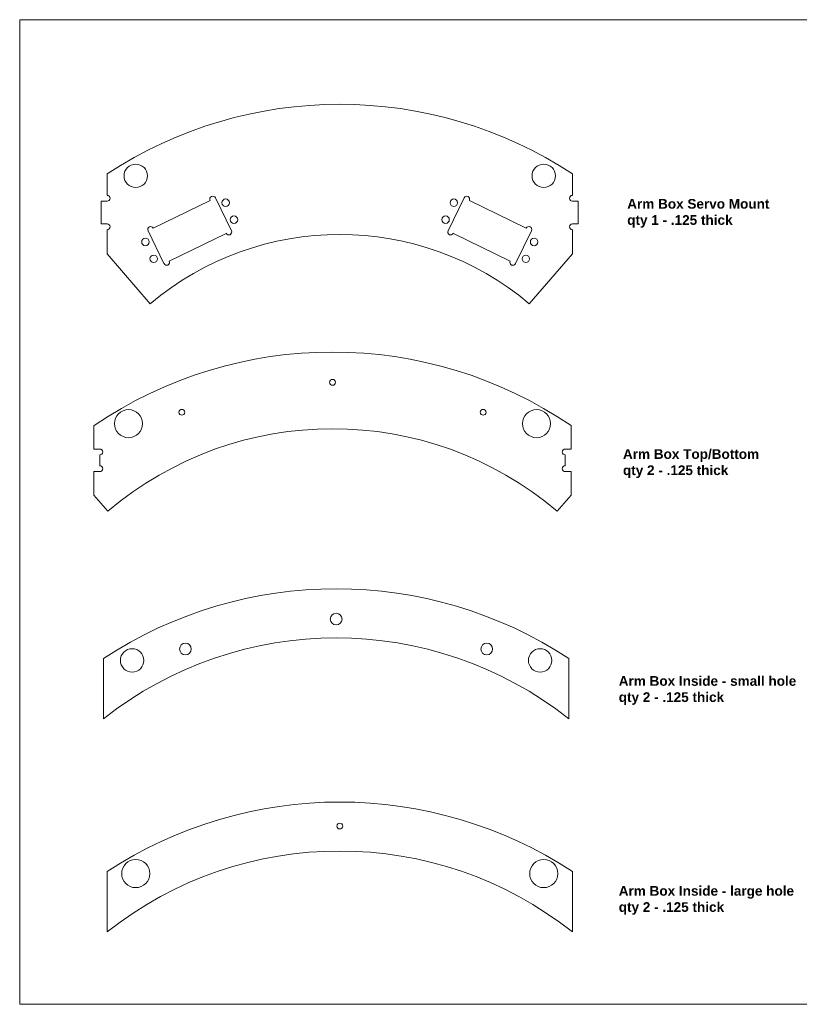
# Model space of a CAD drawing. Header units: inches. Extents: x 0 to 32.5, y 0 to 21.
# Tile 1 of 2: x 0 to 16.6, y 0 to 21. Entities that reach past the tile are written whole.
import ezdxf

# ---------------------------------------------------------------- set-up
doc = ezdxf.new("R2010")
doc.units = ezdxf.units.IN
doc.header["$MEASUREMENT"] = 0
doc.layers.add('CONTINUOUS', color=7, linetype='Continuous', lineweight=0)
doc.layers.add('VISIBLE', color=7, linetype='Continuous', lineweight=0)

# ---------------------------------------------------------------- blocks, each defined once
blk = doc.blocks.new('BLOCK8')
at = {"layer": 'CONTINUOUS'}
for p, q in [((32.5, 21), (0, 21)), ((0, 21), (0, 0)), ((0, 0), (32.5, 0))]:
    blk.add_line(p, q, dxfattribs=at)

msp = doc.modelspace()

# ---------------------------------------------------------------- linework, layer by layer
at = {"layer": 'VISIBLE'}
for p, q in [((1.865, 17.712), (1.865, 17.254)), ((11.793, 17.254), (11.793, 17.712)), ((1.74, 17.129), (1.74, 16.647)), ((1.865, 17.129), (1.74, 17.129)), ((2.85, 16.552), (4.063, 17.144)), ((4.176, 17.199), (4.518, 16.498)), ((9.14, 16.498), (9.482, 17.199)), ((9.595, 17.144), (10.808, 16.552)), ((11.918, 17.129), (11.793, 17.129)), ((11.918, 16.647), (11.918, 17.129)), ((1.74, 16.647), (1.865, 16.647)), ((11.793, 16.647), (11.918, 16.647)), ((1.865, 16.522), (1.865, 16.003)), ((3.079, 15.797), (2.738, 16.498)), ((4.405, 16.443), (3.192, 15.851)), ((10.466, 15.851), (9.253, 16.443)), ((10.92, 16.498), (10.578, 15.797)), ((11.793, 16.003), (11.793, 16.522)), ((2.786, 14.943), (1.865, 16.003)), ((11.793, 16.003), (10.871, 14.943)), ((1.585, 12.343), (1.585, 11.843)), ((11.764, 11.843), (11.764, 12.343)), ((1.585, 11.843), (1.71, 11.843)), ((11.639, 11.843), (11.764, 11.843)), ((1.71, 11.718), (1.71, 11.486)), ((11.639, 11.486), (11.639, 11.718)), ((1.585, 11.361), (1.585, 10.861)), ((1.71, 11.361), (1.585, 11.361)), ((11.764, 11.361), (11.639, 11.361)), ((11.764, 10.861), (11.764, 11.361)), ((1.884, 10.518), (1.585, 10.861)), ((11.764, 10.861), (11.466, 10.518)), ((1.787, 7.377), (1.787, 6.089)), ((11.716, 6.089), (11.716, 7.377)), ((1.865, 2.83), (1.865, 1.543)), ((11.793, 1.543), (11.793, 2.83))]:
    msp.add_line(p, q, dxfattribs=at)
for centre, radius in [((2.476, 17.67), 0.25), ((11.181, 17.67), 0.25), ((4.395, 17.096), 0.08), ((9.262, 17.096), 0.08), ((4.571, 16.735), 0.08), ((9.086, 16.735), 0.08), ((2.683, 16.26), 0.08), ((10.975, 16.26), 0.08), ((2.859, 15.899), 0.08), ((10.799, 15.899), 0.08), ((6.675, 13.266), 0.0625), ((2.322, 12.384), 0.3), ((3.46, 12.627), 0.0625), ((9.889, 12.627), 0.0625), ((11.027, 12.384), 0.3), ((6.752, 8.216), 0.125), ((2.399, 7.335), 0.25), ((3.537, 7.577), 0.125), ((9.966, 7.577), 0.125), ((11.104, 7.335), 0.25), ((6.829, 3.802), 0.0625), ((2.476, 2.788), 0.3), ((11.181, 2.788), 0.3)]:
    msp.add_circle(centre, radius, dxfattribs=at)
for centre, radius, start, end in [((6.829, 10.151), 9.045, 56.7118, 123.2882), ((1.865, 17.191), 0.0625, 270, 90), ((4.119, 17.172), 0.0625, 26, 206), ((9.538, 17.172), 0.0625, 334, 154), ((11.793, 17.191), 0.0625, 90, 270), ((1.865, 16.584), 0.0625, 270, 90), ((11.793, 16.584), 0.0625, 90, 270), ((2.794, 16.525), 0.0625, 26, 206), ((6.829, 10.151), 6.269, 49.8469, 130.1531), ((4.461, 16.471), 0.0625, 206, 26), ((9.196, 16.471), 0.0625, 154, 334), ((10.864, 16.525), 0.0625, 334, 154), ((3.136, 15.824), 0.0625, 206, 26), ((10.522, 15.824), 0.0625, 154, 334), ((6.675, 4.866), 9.045, 55.7593, 124.2407), ((6.675, 4.866), 7.41, 49.7149, 130.2851), ((1.71, 11.781), 0.0625, 270, 90), ((11.639, 11.781), 0.0625, 90, 270), ((1.71, 11.424), 0.0625, 270, 90), ((11.639, 11.424), 0.0625, 90, 270), ((6.752, -0.184), 9.045, 56.7118, 123.2882), ((6.752, -0.184), 8, 51.6441, 128.3559), ((6.829, -4.731), 9.045, 56.7118, 123.2882), ((6.829, -4.731), 8, 51.6441, 128.3559)]:
    msp.add_arc(centre, radius, start, end, dxfattribs=at)

# ---------------------------------------------------------------- block references
at = {"layer": 'CONTINUOUS'}
msp.add_blockref('BLOCK8', (0, 0), dxfattribs=at)

# ---------------------------------------------------------------- texts
at = {"layer": 'CONTINUOUS', "char_height": 0.20681, "attachment_point": 1}
for s, insert in [('{\\fArial|b1|i0|c0|p0;\\C7;Arm Box Servo Mount}{\\fArial|b1|i0|c0|p0;\\C7;\\Pqty 1 - .125 thick}{\\fArial|b0|i0|c0|p0;\\C7;\\H0.4375x;}', (12.962, 17.176)), ('{\\fArial|b1|i0|c0|p0;\\C7;Arm Box Top/Bottom}{\\fArial|b1|i0|c0|p0;\\C7;\\Pqty 2 - .125 thick}{\\fArial|b0|i0|c0|p0;\\C7;\\H0.4375x;}', (12.871, 11.839)), ('{\\fArial|b1|i0|c0|p0;\\C7;Arm Box Inside - small hole}{\\fArial|b1|i0|c0|p0;\\C7;\\Pqty 2 - .125 thick}{\\fArial|b0|i0|c0|p0;\\C7;\\H0.4375x;}', (12.781, 7)), ('{\\fArial|b1|i0|c0|p0;\\C7;Arm Box Inside - large hole}{\\fArial|b1|i0|c0|p0;\\C7;\\Pqty 2 - .125 thick}{\\fArial|b0|i0|c0|p0;\\C7;\\H0.4375x;}', (12.781, 2.523))]:
    msp.add_mtext(s, dxfattribs=dict(at, insert=insert))

doc.saveas('drawing.dxf')
